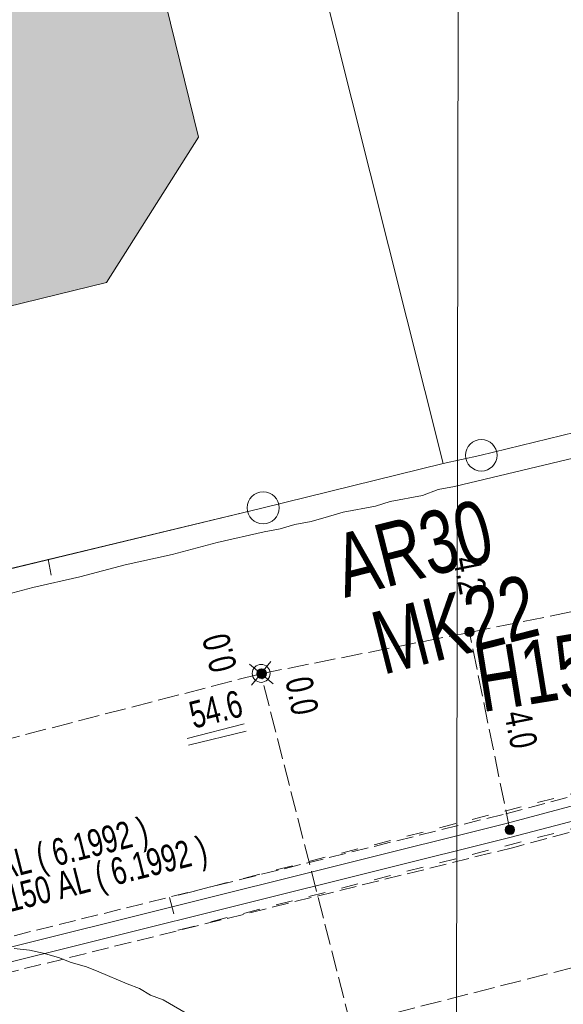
# Model space of a CAD drawing. Header units: metres. Extents: x -740 to 758, y -633 to 854.
# Tile 122 of 256: x -514 to -503, y 148 to 167. Entities that reach past the tile are written whole.
import ezdxf

# ---------------------------------------------------------------- set-up
doc = ezdxf.new("R2010")
doc.units = ezdxf.units.M
doc.header["$MEASUREMENT"] = 0
for name, pattern in [('333_125', [0.4576, 0.3328, -0.1248]), ('333_333', [0.6656, 0.3328, -0.3328]), ('416_125', [0.5408, 0.416, -0.1248])]:
    doc.linetypes.add(name, pattern=pattern)
for name, color, linetype in [('Gas.LOVION', 7, 'Continuous'), ('Grundkarte.LOVION', 7, 'Continuous'), ('Strom.LOVION', 7, 'Continuous'), ('StromBemass.LOVION', 7, 'Continuous'), ('ViewBounds.LOVION', 7, 'Continuous'), ('Wasser.LOVION', 7, 'Continuous')]:
    doc.layers.add(name, color=color, linetype=linetype)
doc.styles.add('ERSTELLTER_STIL_1', font='arial.ttf')

msp = doc.modelspace()

# ---------------------------------------------------------------- hatches: boundary and pattern name
at = {"layer": 'Grundkarte.LOVION', "linetype": 'Continuous', "lineweight": 18}
msp.add_hatch(color=254, dxfattribs=at).paths.add_polyline_path([(-540.48, 181.664), (-538.299, 172.656), (-535.06, 159.17), (-532.107, 157.39), (-512.076, 162.304), (-510.258, 165.172), (-511.83, 171.579), (-515.743, 187.718), (-518.663, 189.472), (-538.7, 184.617)])
at = {"layer": 'StromBemass.LOVION', "linetype": 'Continuous', "lineweight": 13}
for points in [[(-504.839, 155.344), (-504.832, 155.354), (-504.827, 155.364), (-504.822, 155.375), (-504.82, 155.387), (-504.818, 155.398), (-504.818, 155.41), (-504.82, 155.422), (-504.823, 155.433), (-504.827, 155.444), (-504.833, 155.455), (-504.84, 155.464), (-504.848, 155.473), (-504.857, 155.48), (-504.867, 155.486), (-504.878, 155.491), (-504.889, 155.495), (-504.901, 155.497), (-504.912, 155.498), (-504.924, 155.497), (-504.936, 155.495), (-504.947, 155.491), (-504.958, 155.486), (-504.968, 155.48), (-504.977, 155.472), (-504.985, 155.464), (-504.992, 155.454), (-504.997, 155.444), (-505.002, 155.433), (-505.005, 155.421), (-505.006, 155.409), (-505.006, 155.398), (-505.004, 155.386), (-505.002, 155.374), (-504.997, 155.364), (-504.991, 155.353), (-504.984, 155.344), (-504.976, 155.335), (-504.967, 155.328), (-504.957, 155.321), (-504.946, 155.316), (-504.935, 155.313), (-504.924, 155.31), (-504.912, 155.31), (-504.9, 155.311), (-504.888, 155.313), (-504.877, 155.316), (-504.866, 155.322), (-504.857, 155.328), (-504.847, 155.335)], [(-508.944, 154.523), (-508.937, 154.532), (-508.931, 154.543), (-508.927, 154.553), (-508.924, 154.565), (-508.923, 154.576), (-508.923, 154.588), (-508.924, 154.6), (-508.927, 154.611), (-508.931, 154.622), (-508.937, 154.632), (-508.944, 154.642), (-508.952, 154.65), (-508.961, 154.658), (-508.971, 154.664), (-508.982, 154.669), (-508.993, 154.672), (-509.004, 154.674), (-509.016, 154.675), (-509.028, 154.674), (-509.039, 154.672), (-509.05, 154.669), (-509.061, 154.664), (-509.071, 154.657), (-509.08, 154.65), (-509.088, 154.641), (-509.094, 154.632), (-509.1, 154.621), (-509.104, 154.611), (-509.107, 154.599), (-509.109, 154.588), (-509.109, 154.576), (-509.107, 154.564), (-509.104, 154.553), (-509.1, 154.542), (-509.094, 154.532), (-509.087, 154.522), (-509.079, 154.514), (-509.07, 154.506), (-509.06, 154.5), (-509.05, 154.495), (-509.038, 154.492), (-509.027, 154.489), (-509.015, 154.489), (-509.004, 154.49), (-508.992, 154.492), (-508.981, 154.495), (-508.97, 154.5), (-508.961, 154.507), (-508.952, 154.514)], [(-508.944, 154.519), (-508.937, 154.528), (-508.931, 154.538), (-508.927, 154.549), (-508.924, 154.561), (-508.923, 154.572), (-508.923, 154.584), (-508.924, 154.595), (-508.927, 154.607), (-508.932, 154.618), (-508.937, 154.628), (-508.944, 154.637), (-508.952, 154.646), (-508.961, 154.653), (-508.971, 154.66), (-508.982, 154.665), (-508.993, 154.668), (-509.005, 154.67), (-509.016, 154.671), (-509.028, 154.67), (-509.039, 154.668), (-509.051, 154.664), (-509.061, 154.659), (-509.071, 154.653), (-509.08, 154.645), (-509.088, 154.637), (-509.095, 154.627), (-509.1, 154.617), (-509.105, 154.606), (-509.108, 154.595), (-509.109, 154.583), (-509.109, 154.572), (-509.107, 154.56), (-509.105, 154.549), (-509.1, 154.538), (-509.095, 154.528), (-509.088, 154.518), (-509.08, 154.51), (-509.071, 154.502), (-509.061, 154.496), (-509.05, 154.491), (-509.039, 154.487), (-509.027, 154.485), (-509.016, 154.485), (-509.004, 154.485), (-508.992, 154.488), (-508.981, 154.491), (-508.971, 154.496), (-508.961, 154.502), (-508.952, 154.51)], [(-508.94, 154.521), (-508.934, 154.531), (-508.928, 154.541), (-508.924, 154.552), (-508.921, 154.563), (-508.92, 154.574), (-508.92, 154.586), (-508.921, 154.597), (-508.924, 154.609), (-508.928, 154.619), (-508.934, 154.63), (-508.941, 154.639), (-508.949, 154.647), (-508.958, 154.655), (-508.968, 154.661), (-508.978, 154.666), (-508.989, 154.669), (-509.001, 154.672), (-509.012, 154.672), (-509.024, 154.672), (-509.035, 154.669), (-509.046, 154.666), (-509.057, 154.661), (-509.067, 154.654), (-509.075, 154.647), (-509.083, 154.639), (-509.09, 154.629), (-509.096, 154.619), (-509.1, 154.608), (-509.103, 154.597), (-509.104, 154.585), (-509.104, 154.574), (-509.103, 154.562), (-509.1, 154.551), (-509.096, 154.54), (-509.09, 154.53), (-509.083, 154.521), (-509.075, 154.512), (-509.066, 154.505), (-509.056, 154.499), (-509.046, 154.494), (-509.035, 154.49), (-509.023, 154.488), (-509.012, 154.487), (-509, 154.488), (-508.989, 154.49), (-508.978, 154.494), (-508.967, 154.499), (-508.957, 154.505), (-508.948, 154.513)], [(-504.045, 151.438), (-504.038, 151.448), (-504.032, 151.458), (-504.028, 151.469), (-504.025, 151.48), (-504.024, 151.492), (-504.024, 151.503), (-504.025, 151.515), (-504.028, 151.526), (-504.033, 151.537), (-504.038, 151.547), (-504.045, 151.557), (-504.053, 151.565), (-504.062, 151.573), (-504.072, 151.579), (-504.083, 151.584), (-504.094, 151.587), (-504.105, 151.59), (-504.117, 151.59), (-504.129, 151.59), (-504.14, 151.587), (-504.151, 151.584), (-504.162, 151.579), (-504.172, 151.572), (-504.181, 151.565), (-504.189, 151.556), (-504.195, 151.547), (-504.201, 151.537), (-504.205, 151.526), (-504.208, 151.514), (-504.21, 151.503), (-504.21, 151.491), (-504.208, 151.48), (-504.205, 151.468), (-504.201, 151.458), (-504.195, 151.447), (-504.188, 151.438), (-504.18, 151.429), (-504.171, 151.422), (-504.161, 151.416), (-504.151, 151.411), (-504.14, 151.407), (-504.128, 151.405), (-504.116, 151.404), (-504.105, 151.405), (-504.093, 151.407), (-504.082, 151.411), (-504.072, 151.416), (-504.062, 151.422), (-504.053, 151.43)]]:
    msp.add_hatch(color=7, dxfattribs=at).paths.add_polyline_path(points)

# ---------------------------------------------------------------- linework, layer by layer
at = {"layer": 'Grundkarte.LOVION', "color": 8, "linetype": 'Continuous', "lineweight": 18}
for points in [[(-550.187, 161.534), (-550.192, 163.1), (-549.684, 169.09), (-548.489, 175), (-546.854, 179.741), (-544.812, 184.256), (-542.497, 188.383), (-541.866, 187.972), (-540.632, 189.866), (-535.663, 196.175), (-530.264, 202.022), (-525.876, 206.116), (-516.521, 214.42), (-517.683, 213.006), (-518.143, 211.661), (-518.249, 210.025), (-518.148, 209.296), (-517.141, 205.345), (-516.358, 202.17), (-513.703, 191.642), (-512.986, 188.845), (-505.431, 158.727), (-509.01, 157.846), (-537.396, 151.021)], [(-502.724, 167.918), (-502.558, 166.22), (-502.485, 165.784), (-502.411, 165.023), (-502.278, 164.267), (-502.238, 163.857), (-501.706, 160.835), (-501.607, 160.431), (-501.474, 159.676), (-504.707, 158.887), (-505.431, 158.727), (-512.986, 188.845)], [(-537.396, 151.021), (-509.01, 157.846), (-505.431, 158.727), (-504.707, 158.887), (-501.474, 159.676), (-469.483, 167.414)], [(-537.396, 151.021), (-509.01, 157.846), (-505.431, 158.727), (-504.707, 158.887), (-501.474, 159.676), (-469.483, 167.414)], [(-502.263, 158.978), (-505.209, 158.276), (-505.529, 158.215), (-505.842, 158.096), (-506.48, 157.975), (-506.767, 157.887), (-507.406, 157.766), (-507.693, 157.679), (-508.038, 157.586), (-508.357, 157.525), (-508.645, 157.438), (-508.964, 157.377), (-509.889, 157.168), (-510.782, 156.933), (-511.708, 156.725), (-512.601, 156.49), (-513.526, 156.281), (-514.42, 156.046)], [(-537.364, 150.995), (-509.01, 157.846)], [(-513.166, 156.523), (-513.227, 156.842)], [(-510.299, 147.759), (-510.957, 148.138), (-511.203, 148.232), (-511.422, 148.359), (-511.667, 148.453), (-512.223, 148.694), (-512.469, 148.788), (-512.773, 148.877), (-513.019, 148.971), (-513.323, 149.06), (-513.595, 149.122), (-513.893, 149.152)]]:
    msp.add_lwpolyline(points, dxfattribs=at)
at = {"layer": 'Grundkarte.LOVION', "color": 253, "linetype": 'Continuous', "lineweight": 18}
msp.add_lwpolyline([(-468.818, 167.568), (-474.403, 172.697), (-498.77, 195.2), (-499.377, 195.052), (-513.703, 191.642), (-512.986, 188.845), (-505.431, 158.727), (-509.01, 157.846), (-537.396, 151.021)], dxfattribs=at)
msp.add_lwpolyline([(-504.707, 158.887), (-505.431, 158.727), (-512.986, 188.845), (-513.703, 191.642), (-499.377, 195.052), (-498.77, 195.2), (-474.403, 172.697), (-468.818, 167.568), (-469.483, 167.414), (-501.474, 159.676)], close=True, dxfattribs=at)
at = {"layer": 'Grundkarte.LOVION', "color": 8, "linetype": 'Continuous', "lineweight": 18}
msp.add_lwpolyline([(-540.48, 181.664), (-538.7, 184.617), (-518.663, 189.472), (-515.743, 187.718), (-511.83, 171.579), (-510.258, 165.172), (-512.076, 162.304), (-532.107, 157.39), (-535.06, 159.17), (-538.299, 172.656)], close=True, dxfattribs=at)
at = {"layer": 'Grundkarte.LOVION', "color": 9, "linetype": 'Continuous', "lineweight": 18}
for centre, radius in [((-504.68, 158.89), 0.31), ((-508.983, 157.853), 0.314)]:
    msp.add_circle(centre, radius, dxfattribs=at)
at = {"layer": 'Strom.LOVION', "color": 1, "linetype": 'Continuous', "lineweight": 18}
msp.add_lwpolyline([(-485.461, 156.261), (-487.915, 155.667), (-490.47, 155.047), (-494.67, 154.164), (-504.16, 151.625), (-517.403, 148.321), (-526.931, 146.163), (-530.406, 145.276)], dxfattribs=at)
at = {"layer": 'Strom.LOVION', "color": 9, "linetype": 'Continuous', "lineweight": 18}
for points in [[(-509.255, 154.763), (-508.789, 154.38)], [(-509.215, 154.353), (-508.832, 154.819)]]:
    msp.add_lwpolyline(points, dxfattribs=at)
at = {"layer": 'Strom.LOVION', "color": 7, "linetype": '333_125', "lineweight": 13}
msp.add_lwpolyline([(-493.703, 154.554), (-493.578, 153.886), (-494.549, 153.688), (-504.04, 151.149), (-517.299, 147.858), (-517.452, 148.523), (-504.193, 151.814), (-494.716, 154.337)], close=True, dxfattribs=at)
at = {"layer": 'Strom.LOVION', "color": 9, "linetype": '333_333', "lineweight": 18}
msp.add_lwpolyline([(-494.224, 154.444), (-510.829, 150.16), (-510.663, 149.512), (-494.057, 153.795)], dxfattribs=at)
at = {"layer": 'Strom.LOVION', "color": 150, "linetype": 'Continuous', "lineweight": 18}
msp.add_lwpolyline([(-497.496, 146.499), (-497.639, 147.046), (-496.625, 150.278), (-495.598, 151.723), (-495.302, 152.018), (-494.214, 152.982), (-493.668, 153.287), (-493.251, 153.564), (-493.069, 153.818), (-493.335, 154.117), (-493.628, 154.088), (-504.089, 151.351), (-517.332, 148.047), (-519.066, 147.641), (-526.873, 145.873), (-530.116, 145.038)], dxfattribs=at)
at = {"layer": 'Strom.LOVION', "color": 9, "linetype": 'Continuous', "lineweight": 18}
msp.add_circle((-509.023, 154.584), 0.177, dxfattribs=at)
at = {"layer": 'StromBemass.LOVION', "color": 7, "linetype": '416_125', "lineweight": 13}
for points in [[(-533.893, 148.142), (-529.899, 149.168), (-509.03, 154.578), (-504.913, 155.394), (-486.059, 159.203), (-482.378, 159.947), (-475.378, 161.355), (-467.942, 162.836), (-462.942, 163.842), (-457.29, 164.986)], [(-504.116, 151.482), (-504.913, 155.394)], [(-500.42, 120.632), (-503.721, 133.683), (-505.284, 139.841), (-505.995, 142.579), (-507.26, 147.657), (-509.03, 154.578)], [(-496.561, 150.388), (-507.26, 147.657)]]:
    msp.add_lwpolyline(points, dxfattribs=at)
at = {"layer": 'StromBemass.LOVION', "color": 7, "linetype": 'Continuous', "lineweight": 13}
for points in [[(-510.486, 153.297), (-509.361, 153.585)], [(-510.458, 153.167), (-509.318, 153.441)]]:
    msp.add_lwpolyline(points, dxfattribs=at)
for centre, radius in [((-504.912, 155.404), 0.0941), ((-509.016, 154.582), 0.0932), ((-509.016, 154.578), 0.0932), ((-509.012, 154.58), 0.0925), ((-504.117, 151.497), 0.093)]:
    msp.add_circle(centre, radius, dxfattribs=at)
at = {"layer": 'ViewBounds.LOVION', "color": 1, "linetype": 'Continuous', "lineweight": 18}
msp.add_lwpolyline([(528.379, 238.399), (527.852, -123.837), (-505.561, -122.336), (-505.035, 239.901)], close=True, dxfattribs=at)

# ---------------------------------------------------------------- texts
at = {"layer": 'Gas.LOVION', "color": 7, "linetype": 'Continuous', "lineweight": 13, "attachment_point": 7, "rotation": 14.243, "style": 'ERSTELLTER_STIL_1'}
for s, insert, char_height in [('{\\A1;\\W0.71461x;AR30}', (-507.37, 156.055), 1.24491), ('{\\A1;\\W0.71562x;MK22}', (-506.623, 154.552), 1.24492)]:
    msp.add_mtext(s, dxfattribs=dict(at, insert=insert, char_height=char_height))
at = {"layer": 'Strom.LOVION', "color": 1, "linetype": 'Continuous', "lineweight": 18, "insert": (-515.621, 149.96), "char_height": 0.53355, "attachment_point": 7, "rotation": 14.2431, "style": 'ERSTELLTER_STIL_1'}
msp.add_mtext('{\\A1;\\W0.70078x;3x240 AL ( 6.1992 ) }', dxfattribs=at)
at = {"layer": 'Strom.LOVION', "color": 150, "linetype": 'Continuous', "lineweight": 18, "insert": (-515.459, 149.328), "char_height": 0.53355, "attachment_point": 7, "rotation": 14.243, "style": 'ERSTELLTER_STIL_1'}
msp.add_mtext('{\\A1;\\W0.70342x;3x150/150 AL ( 6.1992 ) }', dxfattribs=at)
at = {"layer": 'StromBemass.LOVION', "color": 7, "linetype": 'Continuous', "lineweight": 13, "attachment_point": 7, "style": 'ERSTELLTER_STIL_1'}
for s, insert, char_height, rotation in [('{\\A1;\\W0.71558x;4.2}', (-505.241, 156.839), 0.53355, 281.2463), ('{\\A1;\\W0.71558x;0.0}', (-509.487, 154.696), 0.53354, 104.2429), ('{\\A1;\\W0.71559x;0.0}', (-508.557, 154.453), 0.53355, 281.2456), ('{\\A1;\\W0.71558x;54.6}', (-510.353, 153.483), 0.53355, 14.243), ('{\\A1;\\W0.71558x;4.0}', (-504.237, 153.789), 0.53355, 281.2456)]:
    msp.add_mtext(s, dxfattribs=dict(at, insert=insert, char_height=char_height, rotation=rotation))
at = {"layer": 'Wasser.LOVION', "color": 94, "linetype": 'Continuous', "lineweight": 18, "insert": (-504.462, 176.448), "char_height": 1.28137, "attachment_point": 7, "rotation": 281.1198, "style": 'ERSTELLTER_STIL_1'}
msp.add_mtext('{\\A1;\\W0.80002x;Deutscher Ring 90}', dxfattribs=at)
at = {"layer": 'Wasser.LOVION', "color": 7, "linetype": 'Continuous', "lineweight": 13, "insert": (-504.667, 153.797), "char_height": 1.24491, "attachment_point": 7, "rotation": 9.244, "style": 'ERSTELLTER_STIL_1'}
msp.add_mtext('{\\A1;\\W0.71562x;H158}', dxfattribs=at)

doc.saveas('drawing.dxf')
